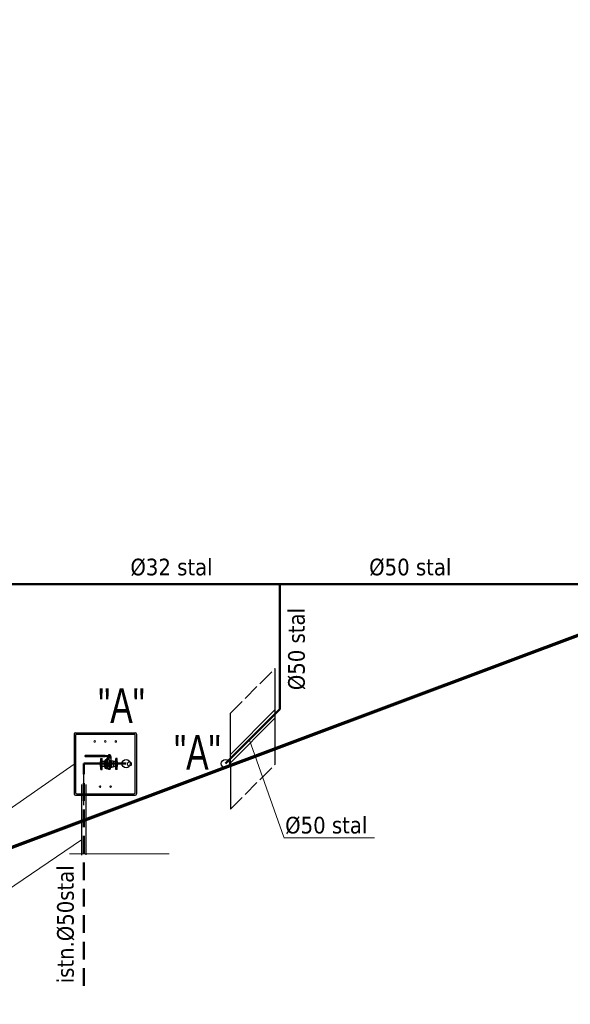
# Model space of a CAD drawing. Extents: x 34439 to 126910, y -74890 to 17912.
# Tile 212 of 256: x 93856 to 94252, y -27092 to -26383. Entities that reach past the tile are written whole.
import ezdxf
from ezdxf.enums import TextEntityAlignment as Align

# ---------------------------------------------------------------- set-up
doc = ezdxf.new("R2010")
doc.units = 0
doc.header["$MEASUREMENT"] = 0
for name, pattern in [('ACAD_ISO02W100', [15, 12, -3]), ('ACAD_ISO03W100', [30, 12, -18]), ('DASHDOT', [8.5, 4, -2, 0.5, -2]), ('DASHED', [19.05, 12.7, -6.35])]:
    doc.linetypes.add(name, pattern=pattern)
for name, color, linetype, lineweight in [('_konstrukcja', 96, 'Continuous', 20), ('gaz', 1, 'Continuous', 30), ('inst-gaz-rury', 50, 'Continuous', 50), ('URZADZANIA', 3, 'Continuous', 15), ('urzadzenia', 6, 'Continuous', 15), ('WYMIARKI', 10, 'Continuous', 13)]:
    doc.layers.add(name, color=color, linetype=linetype, lineweight=lineweight)
for name, color, linetype in [('LC-002-002-----0', 2, 'DASHDOT'), ('LC-006-002-----0', 1, 'Continuous'), ('LC-007-002-----0', 1, 'Continuous'), ('LC-008-002-----0', 1, 'Continuous'), ('LC-009-002-----0', 1, 'Continuous'), ('LC-010-002-----0', 1, 'Continuous'), ('LC-012-002-----0', 1, 'Continuous'), ('LC-013-072-----0', 1, 'Continuous'), ('LC-015-002-----0', 1, 'Continuous'), ('LC-016-004-----0', 1, 'Continuous'), ('LC-017-002-----0', 1, 'Continuous'), ('LC-018-002-----0', 1, 'Continuous'), ('symbole', 7, 'Continuous'), ('wymiary', 2, 'Continuous')]:
    doc.layers.add(name, color=color, linetype=linetype)
doc.styles.add('LC-TXT-001-0', font='MONOTXT')
doc.styles.get("Standard").update_dxf_attribs({"font": 'ARIALN.TTF'})
doc.styles.add('WYMIAR', font='simplex.shx', dxfattribs={"width": 0.85, "height": 30})

# ---------------------------------------------------------------- blocks, each defined once
blk = doc.blocks.new('kdk dn40 pn50')
at = {"layer": 'LC-002-002-----0', "color": 1}
for p, q in [((53, 54), (56, 54)), ((53, 42), (56, 42)), ((53, 21), (56, 21)), ((53, 9), (56, 9)), ((56, 42), (56, 54)), ((56, 9), (56, 21)), ((-15, -78), (-15, -71)), ((-13, -79), (4, -79)), ((-10, -71), (-10, -78)), ((1, -71), (1, -78)), ((6, -78), (6, -71)), ((53, -20), (56, -20)), ((53, -32), (56, -32)), ((53, -48), (56, -48)), ((53, -60), (56, -60)), ((56, -32), (56, -20)), ((56, -60), (56, -48))]:
    blk.add_line(p, q, dxfattribs=at)
at = {"layer": 'LC-002-002-----0'}
for p, q in [((53, 53), (56, 53)), ((53, 43), (56, 43)), ((53, 20), (56, 20)), ((53, 10), (56, 10)), ((53, -21), (56, -21)), ((53, -31), (56, -31)), ((53, -48), (56, -48)), ((53, -59), (56, -59))]:
    blk.add_line(p, q, dxfattribs=at)
at = {"layer": 'LC-002-002-----0', "color": 3}
for p, q in [((-31, -16), (-31, -12)), ((-31, -16), (-31, -12)), ((-31, -16), (-31, -12)), ((-31, -16), (-31, -12)), ((-31, -16), (-31, -12)), ((-31, -16), (-31, -12)), ((-31, -16), (-31, -12)), ((-31, -16), (-31, -12)), ((-31, -16), (-31, -12)), ((16, -20), (-31, -20)), ((-31, -26), (-31, -20)), ((-26, -26), (-31, -26)), ((-31, -30), (-31, -34)), ((-31, -30), (-31, -34)), ((-31, -30), (-31, -34)), ((-31, -30), (-31, -34)), ((-31, -30), (-31, -34)), ((-31, -30), (-31, -34)), ((-31, -30), (-31, -33)), ((-31, -30), (-31, -33)), ((-31, -30), (-31, -33)), ((-31, -30), (-31, -33)), ((-30, -15), (-30, -12)), ((-30, -15), (-30, -12)), ((-30, -15), (-30, -12)), ((-30, -15), (-30, -12)), ((-30, -15), (-30, -12)), ((-30, -15), (-30, -12)), ((-30, -15), (-30, -12)), ((-30, -15), (-30, -12)), ((-30, -15), (-30, -12)), ((-30, -15), (-30, -12)), ((-30, -16), (-30, -12)), ((-30, -16), (-30, -12)), ((-30, -30), (-30, -34)), ((-30, -30), (-30, -34)), ((-30, -30), (-30, -34)), ((-30, -30), (-30, -34)), ((-30, -30), (-30, -34)), ((-30, -30), (-30, -34)), ((-30, -30), (-30, -34)), ((-30, -31), (-30, -34)), ((-30, -31), (-30, -34)), ((-30, -31), (-30, -34)), ((-30, -31), (-30, -34)), ((-30, -31), (-30, -34)), ((-29, -15), (-29, -11)), ((-29, -15), (-29, -11)), ((-29, -15), (-29, -11)), ((-29, -15), (-29, -11)), ((-29, -15), (-29, -11)), ((-29, -15), (-29, -11)), ((-29, -15), (-29, -11)), ((-29, -15), (-29, -11)), ((-29, -15), (-29, -11)), ((-29, -15), (-29, -11)), ((-29, -15), (-29, -11)), ((-29, -15), (-29, -12)), ((-29, -15), (-29, -12)), ((-25, -24), (-29, -24)), ((-29, -31), (-29, -35)), ((-29, -31), (-29, -35)), ((-29, -31), (-29, -35)), ((-29, -31), (-29, -35)), ((-29, -31), (-29, -35)), ((-29, -31), (-29, -35)), ((-29, -31), (-29, -34)), ((-29, -31), (-29, -34)), ((-29, -31), (-29, -34)), ((-29, -31), (-29, -34)), ((-29, -31), (-29, -34)), ((-29, -31), (-29, -34)), ((-29, -31), (-29, -34)), ((-28, -14), (-28, -11)), ((-28, -14), (-28, -11)), ((-28, -14), (-28, -11)), ((-28, -14), (-28, -11)), ((-28, -14), (-28, -11)), ((-28, -14), (-28, -11)), ((-28, -14), (-28, -11)), ((-28, -14), (-28, -11)), ((-28, -14), (-28, -11)), ((-28, -15), (-28, -11)), ((-28, -15), (-28, -11)), ((-28, -15), (-28, -11)), ((-28, -31), (-28, -35)), ((-28, -31), (-28, -35)), ((-28, -31), (-28, -35)), ((-28, -31), (-28, -35)), ((-28, -31), (-28, -35)), ((-28, -31), (-28, -35)), ((-28, -31), (-28, -35)), ((-28, -31), (-28, -35)), ((-28, -32), (-28, -35)), ((-28, -32), (-28, -35)), ((-28, -32), (-28, -35)), ((-28, -32), (-28, -35)), ((-27, -14), (-27, -10)), ((-27, -14), (-27, -10)), ((-27, -14), (-27, -10)), ((-27, -14), (-27, -10)), ((-27, -14), (-27, -10)), ((-27, -14), (-27, -10)), ((-27, -14), (-27, -10)), ((-27, -14), (-27, -10)), ((-27, -14), (-27, -10)), ((-27, -14), (-27, -11)), ((-27, -14), (-27, -11)), ((-27, -14), (-27, -11)), ((-27, -14), (-27, -11)), ((-27, -32), (-27, -35)), ((-27, -32), (-27, -35)), ((-27, -32), (-27, -35)), ((-27, -32), (-27, -35)), ((-27, -32), (-27, -35)), ((-27, -32), (-27, -35)), ((-27, -32), (-27, -36)), ((-27, -32), (-27, -36)), ((-27, -32), (-27, -36)), ((-27, -32), (-27, -36)), ((-27, -32), (-27, -35)), ((-27, -32), (-27, -35)), ((-27, -32), (-27, -35)), ((-26, -13), (-26, -10)), ((-26, -13), (-26, -10)), ((-26, -13), (-26, -10)), ((-26, -13), (-26, -10)), ((-26, -13), (-26, -10)), ((-26, -13), (-26, -10)), ((-26, -14), (-26, -10)), ((-26, -14), (-26, -10)), ((-26, -14), (-26, -10)), ((-26, -14), (-26, -10)), ((-26, -14), (-26, -10)), ((-26, -14), (-26, -10)), ((-26, -14), (-26, -10)), ((-26, -32), (-26, -36)), ((-26, -32), (-26, -36)), ((-26, -32), (-26, -36)), ((-26, -32), (-26, -36)), ((-26, -32), (-26, -36)), ((-26, -32), (-26, -36)), ((-26, -32), (-26, -36)), ((-26, -32), (-26, -36)), ((-26, -32), (-26, -36)), ((-26, -32), (-26, -36)), ((-26, -32), (-26, -36)), ((-26, -32), (-26, -36)), ((-26, -32), (-26, -36)), ((-25, -13), (-25, -9)), ((-25, -13), (-25, -9)), ((-25, -13), (-25, -9)), ((-25, -13), (-25, -10)), ((-25, -13), (-25, -10)), ((-25, -13), (-25, -10)), ((-25, -13), (-25, -10)), ((-25, -13), (-25, -10)), ((-25, -13), (-25, -10)), ((-25, -13), (-25, -10)), ((-25, -13), (-25, -10)), ((-25, -13), (-25, -10)), ((-25, -24), (-25, -26)), ((-25, -33), (-25, -36)), ((-25, -33), (-25, -36)), ((-25, -33), (-25, -36)), ((-25, -33), (-25, -36)), ((-25, -33), (-25, -36)), ((-25, -33), (-25, -36)), ((-25, -33), (-25, -36)), ((-25, -33), (-25, -36)), ((-25, -33), (-25, -36)), ((-25, -33), (-25, -36)), ((-25, -33), (-25, -36)), ((-25, -33), (-25, -36)), ((-24, -13), (-24, -9)), ((-24, -13), (-24, -9)), ((-24, -13), (-24, -9)), ((-24, -13), (-24, -9)), ((-24, -13), (-24, -9)), ((-24, -13), (-24, -9)), ((-24, -13), (-24, -9)), ((-24, -13), (-24, -9)), ((-24, -13), (-24, -9)), ((-24, -13), (-24, -9)), ((-24, -13), (-24, -9)), ((-24, -13), (-24, -9)), ((-24, -13), (-24, -9)), ((-24, -22), (-24, -26)), ((-19, -22), (-24, -22)), ((-19, -24), (-24, -24)), ((-24, -33), (-24, -37)), ((-24, -33), (-24, -37)), ((-24, -33), (-24, -37)), ((-24, -33), (-24, -37)), ((-24, -33), (-24, -37)), ((-24, -33), (-24, -37)), ((-24, -33), (-24, -37)), ((-24, -33), (-24, -37)), ((-24, -33), (-24, -37)), ((-24, -33), (-24, -36)), ((-24, -33), (-24, -36)), ((-24, -33), (-24, -36)), ((-24, -33), (-24, -36)), ((-23, -12), (-23, -9)), ((-23, -12), (-23, -9)), ((-23, -12), (-23, -9)), ((-23, -12), (-23, -9)), ((-23, -12), (-23, -9)), ((-23, -12), (-23, -9)), ((-23, -12), (-23, -9)), ((-23, -12), (-23, -9)), ((-23, -12), (-23, -9)), ((-23, -13), (-23, -9)), ((-23, -13), (-23, -9)), ((-23, -13), (-23, -9)), ((-23, -33), (-23, -37)), ((-23, -33), (-23, -37)), ((-23, -33), (-23, -37)), ((-23, -33), (-23, -37)), ((-23, -33), (-23, -37)), ((-23, -33), (-23, -37)), ((-23, -33), (-23, -37)), ((-23, -33), (-23, -37)), ((-23, -33), (-23, -37)), ((-23, -33), (-23, -37)), ((-23, -33), (-23, -37)), ((-23, -34), (-23, -37)), ((-22, -12), (-22, -8)), ((-22, -12), (-22, -8)), ((-22, -12), (-22, -8)), ((-22, -12), (-22, -8)), ((-22, -12), (-22, -9)), ((-22, -12), (-22, -9)), ((-22, -12), (-22, -9)), ((-22, -12), (-22, -9)), ((-22, -12), (-22, -9)), ((-22, -12), (-22, -9)), ((-22, -12), (-22, -9)), ((-22, -12), (-22, -9)), ((-22, -12), (-22, -9)), ((-22, -34), (-22, -37)), ((-22, -34), (-22, -37)), ((-22, -34), (-22, -37)), ((-22, -34), (-22, -37)), ((-22, -34), (-22, -37)), ((-22, -34), (-22, -37)), ((-22, -34), (-22, -37)), ((-22, -34), (-22, -37)), ((-22, -34), (-22, -37)), ((-22, -34), (-22, -37)), ((-22, -34), (-22, -37)), ((-22, -34), (-22, -37)), ((-22, -34), (-22, -37)), ((-21, -12), (-21, -8)), ((-21, -12), (-21, -8)), ((-21, -12), (-21, -8)), ((-21, -12), (-21, -8)), ((-21, -12), (-21, -8)), ((-21, -12), (-21, -8)), ((-21, -12), (-21, -8)), ((-21, -12), (-21, -8)), ((-21, -12), (-21, -8)), ((-21, -12), (-21, -8)), ((-21, -12), (-21, -8)), ((-21, -12), (-21, -8)), ((-21, -34), (-21, -38)), ((-21, -34), (-21, -38)), ((-21, -34), (-21, -38)), ((-21, -34), (-21, -38)), ((-21, -34), (-21, -38)), ((-21, -34), (-21, -38)), ((-21, -34), (-21, -38)), ((-21, -34), (-21, -37)), ((-21, -34), (-21, -37)), ((-21, -34), (-21, -37)), ((-21, -34), (-21, -37)), ((-21, -34), (-21, -37)), ((-20, -11), (-20, -8)), ((-20, -11), (-20, -8)), ((-20, -11), (-20, -8)), ((-20, -11), (-20, -8)), ((-20, -12), (-20, -8)), ((-20, -12), (-20, -8)), ((-20, -12), (-20, -8)), ((-20, -12), (-20, -8)), ((-20, -12), (-20, -8)), ((-20, -12), (-20, -8)), ((-20, -12), (-20, -8)), ((-20, -12), (-20, -8)), ((-21, -12), (-21, -8)), ((-20, -34), (-20, -38)), ((-20, -34), (-20, -38)), ((-20, -34), (-20, -38)), ((-20, -34), (-20, -38)), ((-20, -34), (-20, -38)), ((-20, -34), (-20, -38)), ((-20, -34), (-20, -38)), ((-20, -34), (-20, -38)), ((-20, -34), (-20, -38)), ((-20, -34), (-20, -38)), ((-20, -34), (-20, -38)), ((-20, -34), (-20, -38)), ((-21, -34), (-21, -38)), ((-19, -11), (-19, -8)), ((-19, -11), (-19, -8)), ((-19, -11), (-19, -8)), ((-19, -11), (-19, -8)), ((-19, -11), (-19, -8)), ((-19, -11), (-19, -8)), ((-19, -11), (-19, -8)), ((-19, -11), (-19, -8)), ((-19, -11), (-19, -8)), ((-19, -11), (-19, -8)), ((-19, -11), (-19, -8)), ((-19, -11), (-19, -8)), ((-19, -11), (-19, -8)), ((-19, -22), (-19, -26)), ((-19, -34), (-19, -38)), ((-19, -34), (-19, -38)), ((-19, -34), (-19, -38)), ((-19, -34), (-19, -38)), ((-19, -34), (-19, -38)), ((-19, -34), (-19, -38)), ((-19, -35), (-19, -38)), ((-19, -35), (-19, -38)), ((-19, -35), (-19, -38)), ((-19, -35), (-19, -38)), ((-19, -35), (-19, -38)), ((-19, -35), (-19, -38)), ((-19, -35), (-19, -38)), ((-18, -11), (-18, -7)), ((-18, -11), (-18, -7)), ((-18, -11), (-18, -7)), ((-18, -11), (-18, -7)), ((-18, -11), (-18, -7)), ((-18, -11), (-18, -8)), ((-18, -11), (-18, -8)), ((-18, -11), (-18, -8)), ((-18, -11), (-18, -8)), ((-18, -11), (-18, -8)), ((-18, -11), (-18, -8)), ((-18, -11), (-18, -8)), ((-18, -35), (-18, -38)), ((-18, -35), (-18, -38)), ((-18, -35), (-18, -38)), ((-18, -35), (-18, -38)), ((-18, -35), (-18, -38)), ((-18, -35), (-18, -38)), ((-18, -35), (-18, -38)), ((-18, -35), (-18, -38)), ((-18, -35), (-18, -38)), ((-18, -35), (-18, -38)), ((-18, -35), (-18, -38)), ((-18, -35), (-18, -38)), ((-17, -11), (-17, -7)), ((-17, -11), (-17, -7)), ((-17, -11), (-17, -7)), ((-17, -11), (-17, -7)), ((-17, -11), (-17, -7)), ((-17, -11), (-17, -7)), ((-17, -11), (-17, -7)), ((-17, -11), (-17, -7)), ((-17, -11), (-17, -7)), ((-17, -11), (-17, -7)), ((-17, -11), (-17, -7)), ((-17, -11), (-17, -7)), ((-17, -11), (-17, -7)), ((-17, -25), (-12, -22)), ((-12, -22), (-17, -22)), ((-17, -25), (-17, -25)), ((-12, -25), (-17, -25)), ((-17, -35), (-17, -39)), ((-17, -35), (-17, -39)), ((-17, -35), (-17, -39)), ((-17, -35), (-17, -39)), ((-17, -35), (-17, -39)), ((-17, -35), (-17, -39)), ((-17, -35), (-17, -38)), ((-17, -35), (-17, -38)), ((-17, -35), (-17, -38)), ((-17, -35), (-17, -38)), ((-17, -35), (-17, -38)), ((-17, -35), (-17, -38)), ((-17, -35), (-17, -38)), ((-16, -11), (-16, -7)), ((-16, -11), (-16, -7)), ((-16, -11), (-16, -7)), ((-16, -11), (-16, -7)), ((-16, -11), (-16, -7)), ((-16, -11), (-16, -7)), ((-16, -11), (-16, -7)), ((-16, -11), (-16, -7)), ((-16, -11), (-16, -7)), ((-16, -11), (-16, -7)), ((-16, -11), (-16, -7)), ((-16, -11), (-16, -7)), ((-16, -35), (-16, -39)), ((-16, -35), (-16, -39)), ((-16, -35), (-16, -39)), ((-16, -35), (-16, -39)), ((-16, -35), (-16, -39)), ((-16, -35), (-16, -39)), ((-16, -35), (-16, -39)), ((-16, -35), (-16, -39)), ((-16, -35), (-16, -39)), ((-16, -35), (-16, -39)), ((-16, -35), (-16, -39)), ((-16, -35), (-16, -39)), ((-15, -10), (-15, -7)), ((-15, -10), (-15, -7)), ((-15, -10), (-15, -7)), ((-15, -10), (-15, -7)), ((-15, -11), (-15, -7)), ((-15, -11), (-15, -7)), ((-15, -11), (-15, -7)), ((-15, -11), (-15, -7)), ((-15, -11), (-15, -7)), ((-15, -11), (-15, -7)), ((-15, -11), (-15, -7)), ((-15, -11), (-15, -7)), ((-15, -11), (-15, -7)), ((-15, -35), (-15, -39)), ((-15, -35), (-15, -39)), ((-15, -35), (-15, -39)), ((-15, -35), (-15, -39)), ((-15, -35), (-15, -39)), ((-15, -35), (-15, -39)), ((-15, -35), (-15, -39)), ((-15, -35), (-15, -39)), ((-15, -35), (-15, -39)), ((-15, -35), (-15, -39)), ((-15, -35), (-15, -39)), ((-15, -35), (-15, -39)), ((-15, -35), (-15, -39)), ((-14, -10), (-14, -7)), ((-14, -10), (-14, -7)), ((-14, -10), (-14, -7)), ((-14, -10), (-14, -7)), ((-14, -10), (-14, -7)), ((-14, -10), (-14, -7)), ((-14, -10), (-14, -7)), ((-14, -10), (-14, -7)), ((-14, -10), (-14, -7)), ((-14, -10), (-14, -7)), ((-14, -10), (-14, -7)), ((-14, -10), (-14, -7)), ((-14, -10), (-14, -7)), ((-14, -36), (-14, -39)), ((-14, -35), (-14, -39)), ((-14, -35), (-14, -39)), ((-14, -35), (-14, -39)), ((-14, -35), (-14, -39)), ((-14, -35), (-14, -39)), ((-14, -35), (-14, -39)), ((-14, -35), (-14, -39)), ((-14, -35), (-14, -39)), ((-14, -35), (-14, -39)), ((-14, -35), (-14, -39)), ((-14, -35), (-14, -39)), ((-14, -36), (-14, -39)), ((-13, -10), (-13, -7)), ((-13, -10), (-13, -7)), ((-13, -10), (-13, -7)), ((-13, -10), (-13, -7)), ((-13, -10), (-13, -7)), ((-13, -10), (-13, -7)), ((-13, -10), (-13, -7)), ((-13, -10), (-13, -7)), ((-13, -10), (-13, -7)), ((-13, -10), (-13, -7)), ((-13, -10), (-13, -7)), ((-13, -10), (-13, -7)), ((-13, -36), (-13, -39)), ((-13, -36), (-13, -39)), ((-13, -36), (-13, -39)), ((-13, -36), (-13, -39)), ((-13, -36), (-13, -39)), ((-13, -36), (-13, -39)), ((-13, -36), (-13, -39)), ((-13, -36), (-13, -39)), ((-13, -36), (-13, -39)), ((-13, -36), (-13, -39)), ((-13, -36), (-13, -39)), ((-13, -36), (-13, -39)), ((-12, -10), (-12, -7)), ((-12, -10), (-12, -7)), ((-12, -10), (-12, -7)), ((-12, -10), (-12, -7)), ((-12, -10), (-12, -7)), ((-12, -10), (-12, -7)), ((-12, -10), (-12, -7)), ((-12, -10), (-12, -7)), ((-12, -10), (-12, -7)), ((-12, -10), (-12, -7)), ((-12, -10), (-12, -7)), ((-12, -10), (-12, -7)), ((-12, -10), (-12, -7)), ((-12, -22), (-12, -22)), ((-12, -36), (-12, -39)), ((-12, -36), (-12, -39)), ((-12, -36), (-12, -39)), ((-12, -36), (-12, -39)), ((-12, -36), (-12, -39)), ((-12, -36), (-12, -39)), ((-12, -36), (-12, -39)), ((-12, -36), (-12, -39)), ((-12, -36), (-12, -39)), ((-12, -36), (-12, -39)), ((-12, -36), (-12, -39)), ((-12, -36), (-12, -39)), ((-12, -36), (-12, -39)), ((-11, -10), (-11, -6)), ((-11, -10), (-11, -6)), ((-11, -10), (-11, -6)), ((-11, -10), (-11, -6)), ((-11, -10), (-11, -7)), ((-11, -10), (-11, -7)), ((-11, -10), (-11, -7)), ((-11, -10), (-11, -7)), ((-11, -10), (-11, -7)), ((-11, -10), (-11, -7)), ((-11, -10), (-11, -7)), ((-11, -10), (-11, -7)), ((-11, -22), (-11, -25)), ((-11, -36), (-11, -39)), ((-11, -36), (-11, -39)), ((-11, -36), (-11, -39)), ((-11, -36), (-11, -39)), ((-11, -36), (-11, -39)), ((-11, -36), (-11, -39)), ((-11, -36), (-11, -39)), ((-11, -36), (-11, -39)), ((-11, -36), (-11, -39)), ((-11, -36), (-11, -39)), ((-11, -36), (-11, -39)), ((-11, -36), (-11, -39)), ((-10, -10), (-10, -6)), ((-10, -10), (-10, -6)), ((-10, -10), (-10, -6)), ((-10, -10), (-10, -6)), ((-10, -10), (-10, -6)), ((-10, -10), (-10, -6)), ((-10, -10), (-10, -6)), ((-10, -10), (-10, -6)), ((-10, -10), (-10, -6)), ((-10, -10), (-10, -6)), ((-10, -10), (-10, -6)), ((-10, -10), (-10, -6)), ((-11, -10), (-11, -6)), ((-5, -22), (-11, -22)), ((-5, -25), (-11, -25)), ((-10, -36), (-10, -39)), ((-10, -36), (-10, -39)), ((-10, -36), (-10, -39)), ((-10, -36), (-10, -39)), ((-10, -36), (-10, -39)), ((-10, -36), (-10, -39)), ((-10, -36), (-10, -39)), ((-10, -36), (-10, -39)), ((-10, -36), (-10, -39)), ((-10, -36), (-10, -39)), ((-10, -36), (-10, -39)), ((-10, -36), (-10, -39)), ((-11, -36), (-11, -39)), ((-9, -10), (-9, -6)), ((-9, -10), (-9, -6)), ((-9, -10), (-9, -6)), ((-9, -10), (-9, -6)), ((-9, -10), (-9, -6)), ((-9, -10), (-9, -6)), ((-9, -10), (-9, -6)), ((-9, -10), (-9, -6)), ((-9, -10), (-9, -6)), ((-9, -10), (-9, -6)), ((-9, -10), (-9, -6)), ((-9, -10), (-9, -6)), ((-9, -10), (-9, -6)), ((-9, -36), (-9, -39)), ((-9, -36), (-9, -39)), ((-9, -36), (-9, -39)), ((-9, -36), (-9, -39)), ((-9, -36), (-9, -39)), ((-9, -36), (-9, -39)), ((-9, -36), (-9, -39)), ((-9, -36), (-9, -39)), ((-9, -36), (-9, -39)), ((-9, -36), (-9, -39)), ((-9, -36), (-9, -39)), ((-9, -36), (-9, -39)), ((-9, -36), (-9, -39)), ((-8, -10), (-8, -6)), ((-8, -10), (-8, -6)), ((-8, -10), (-8, -6)), ((-8, -10), (-8, -6)), ((-8, -10), (-8, -6)), ((-8, -10), (-8, -6)), ((-8, -10), (-8, -6)), ((-8, -10), (-8, -6)), ((-8, -10), (-8, -6)), ((-8, -10), (-8, -6)), ((-8, -10), (-8, -6)), ((-8, -10), (-8, -6)), ((-8, -36), (-8, -39)), ((-8, -36), (-8, -39)), ((-8, -36), (-8, -39)), ((-8, -36), (-8, -39)), ((-8, -36), (-8, -39)), ((-8, -36), (-8, -39)), ((-8, -36), (-8, -39)), ((-8, -36), (-8, -39)), ((-8, -36), (-8, -39)), ((-8, -36), (-8, -39)), ((-8, -36), (-8, -39)), ((-8, -36), (-8, -39)), ((-7, -10), (-7, -6)), ((-7, -10), (-7, -6)), ((-7, -10), (-7, -6)), ((-7, -10), (-7, -6)), ((-7, -10), (-7, -6)), ((-7, -10), (-7, -6)), ((-7, -10), (-7, -6)), ((-7, -10), (-7, -6)), ((-7, -10), (-7, -6)), ((-7, -10), (-7, -6)), ((-7, -10), (-7, -6)), ((-7, -10), (-7, -6)), ((-7, -10), (-7, -6)), ((-7, -36), (-7, -39)), ((-7, -36), (-7, -39)), ((-7, -36), (-7, -39)), ((-7, -36), (-7, -39)), ((-7, -36), (-7, -39)), ((-7, -36), (-7, -39)), ((-7, -36), (-7, -39)), ((-7, -36), (-7, -39)), ((-7, -36), (-7, -39)), ((-7, -36), (-7, -39)), ((-7, -36), (-7, -39)), ((-7, -36), (-7, -39)), ((-7, -36), (-7, -39)), ((-6, -10), (-6, -6)), ((-6, -10), (-6, -6)), ((-6, -10), (-6, -6)), ((-6, -10), (-6, -6)), ((-6, -10), (-6, -6)), ((-6, -10), (-6, -6)), ((-6, -10), (-6, -6)), ((-6, -10), (-6, -6)), ((-6, -10), (-6, -6)), ((-6, -10), (-6, -6)), ((-6, -10), (-6, -6)), ((-6, -10), (-6, -6)), ((-6, -36), (-6, -39)), ((-6, -36), (-6, -39)), ((-6, -36), (-6, -39)), ((-6, -36), (-6, -39)), ((-6, -36), (-6, -39)), ((-6, -36), (-6, -39)), ((-6, -36), (-6, -39)), ((-6, -36), (-6, -39)), ((-6, -36), (-6, -39)), ((-6, -36), (-6, -39)), ((-6, -36), (-6, -39)), ((-6, -36), (-6, -39)), ((-5, -10), (-5, -6)), ((-5, -10), (-5, -6)), ((-5, -10), (-5, -6)), ((-5, -10), (-5, -6)), ((-5, -10), (-5, -6)), ((-5, -10), (-5, -6)), ((-5, -10), (-5, -6)), ((-5, -10), (-5, -6)), ((-5, -10), (-5, -6)), ((-5, -10), (-5, -6)), ((-5, -10), (-5, -6)), ((-5, -10), (-5, -6)), ((-5, -10), (-5, -6)), ((-5, -22), (-5, -25)), ((-5, -36), (-5, -39)), ((-5, -36), (-5, -39)), ((-5, -36), (-5, -39)), ((-5, -36), (-5, -39)), ((-5, -36), (-5, -39)), ((-5, -36), (-5, -39)), ((-5, -36), (-5, -39)), ((-5, -36), (-5, -39)), ((-5, -36), (-5, -39)), ((-5, -36), (-5, -39)), ((-5, -36), (-5, -39)), ((-5, -36), (-5, -39)), ((-5, -36), (-5, -39)), ((-4, -10), (-4, -6)), ((-4, -10), (-4, -6)), ((-4, -10), (-4, -6)), ((-4, -10), (-4, -6)), ((-4, -10), (-4, -6)), ((-4, -10), (-4, -6)), ((-4, -10), (-4, -6)), ((-4, -10), (-4, -7)), ((-4, -10), (-4, -7)), ((-4, -10), (-4, -7)), ((-4, -10), (-4, -7)), ((-4, -10), (-4, -7)), ((-4, -10), (-4, -7)), ((-4, -36), (-4, -39)), ((-4, -36), (-4, -39)), ((-4, -36), (-4, -39)), ((-4, -36), (-4, -39)), ((-4, -36), (-4, -39)), ((-4, -36), (-4, -39)), ((-4, -36), (-4, -39)), ((-4, -36), (-4, -39)), ((-4, -36), (-4, -39)), ((-4, -36), (-4, -39)), ((-4, -36), (-4, -39)), ((-4, -36), (-4, -39)), ((-4, -36), (-4, -39)), ((-3, -10), (-3, -7)), ((-3, -10), (-3, -7)), ((-3, -10), (-3, -7)), ((-3, -10), (-3, -7)), ((-3, -10), (-3, -7)), ((-3, -10), (-3, -7)), ((-3, -10), (-3, -7)), ((-3, -10), (-3, -7)), ((-3, -10), (-3, -7)), ((-3, -10), (-3, -7)), ((-3, -10), (-3, -7)), ((-3, -10), (-3, -7)), ((-3, -22), (-3, -22)), ((-3, -22), (0, -25)), ((-3, -22), (-3, -26)), ((-3, -36), (-3, -39)), ((-3, -36), (-3, -39)), ((-3, -36), (-3, -39)), ((-3, -36), (-3, -39)), ((-3, -36), (-3, -39)), ((-3, -36), (-3, -39)), ((-3, -36), (-3, -39)), ((-3, -36), (-3, -39)), ((-3, -36), (-3, -39)), ((-3, -36), (-3, -39)), ((-3, -36), (-3, -39)), ((-3, -36), (-3, -39)), ((-2, -10), (-2, -7)), ((-2, -10), (-2, -7)), ((-2, -10), (-2, -7)), ((-2, -10), (-2, -7)), ((-2, -10), (-2, -7)), ((-2, -10), (-2, -7)), ((-2, -10), (-2, -7)), ((-2, -10), (-2, -7)), ((-2, -10), (-2, -7)), ((-2, -10), (-2, -7)), ((-2, -10), (-2, -7)), ((-2, -10), (-2, -7)), ((-2, -10), (-2, -7)), ((-2, -36), (-2, -39)), ((-2, -36), (-2, -39)), ((-2, -36), (-2, -39)), ((-2, -36), (-2, -39)), ((-2, -36), (-2, -39)), ((-2, -36), (-2, -39)), ((-2, -36), (-2, -39)), ((-2, -36), (-2, -39)), ((-2, -36), (-2, -39)), ((-2, -36), (-2, -39)), ((-2, -36), (-2, -39)), ((-2, -36), (-2, -39)), ((-2, -36), (-2, -39)), ((-1, -10), (-1, -7)), ((-1, -10), (-1, -7)), ((-1, -10), (-1, -7)), ((-1, -10), (-1, -7)), ((-1, -10), (-1, -7)), ((-1, -10), (-1, -7)), ((-1, -10), (-1, -7)), ((-1, -10), (-1, -7)), ((-1, -10), (-1, -7)), ((-1, -10), (-1, -7)), ((-1, -10), (-1, -7)), ((-1, -10), (-1, -7)), ((-1, -36), (-1, -39)), ((-1, -35), (-1, -39)), ((-1, -35), (-1, -39)), ((-1, -35), (-1, -39)), ((-1, -35), (-1, -39)), ((-1, -35), (-1, -39)), ((-1, -35), (-1, -39)), ((-1, -35), (-1, -39)), ((-1, -35), (-1, -39)), ((-1, -36), (-1, -39)), ((-1, -36), (-1, -39)), ((-1, -36), (-1, -39)), ((0, -10), (0, -7)), ((0, -10), (0, -7)), ((0, -10), (0, -7)), ((0, -10), (0, -7)), ((0, -10), (0, -7)), ((0, -10), (0, -7)), ((0, -10), (0, -7)), ((0, -11), (0, -7)), ((0, -11), (0, -7)), ((0, -11), (0, -7)), ((0, -11), (0, -7)), ((0, -11), (0, -7)), ((0, -11), (0, -7)), ((2, -22), (0, -25)), ((0, -35), (0, -39)), ((0, -35), (0, -39)), ((0, -35), (0, -39)), ((0, -35), (0, -39)), ((0, -35), (0, -39)), ((0, -35), (0, -39)), ((0, -35), (0, -39)), ((0, -35), (0, -39)), ((0, -35), (0, -39)), ((0, -35), (0, -39)), ((0, -35), (0, -39)), ((0, -35), (0, -39)), ((0, -35), (0, -39)), ((1, -11), (1, -7)), ((1, -11), (1, -7)), ((1, -11), (1, -7)), ((1, -11), (1, -7)), ((1, -11), (1, -7)), ((1, -11), (1, -7)), ((1, -11), (1, -7)), ((1, -11), (1, -7)), ((1, -11), (1, -7)), ((1, -11), (1, -7)), ((1, -11), (1, -7)), ((1, -11), (1, -7)), ((1, -11), (1, -7)), ((1, -35), (1, -39)), ((1, -35), (1, -39)), ((1, -35), (1, -39)), ((1, -35), (1, -39)), ((1, -35), (1, -39)), ((1, -35), (1, -39)), ((1, -35), (1, -39)), ((1, -35), (1, -39)), ((1, -35), (1, -39)), ((1, -35), (1, -39)), ((1, -35), (1, -39)), ((1, -35), (1, -39)), ((1, -35), (1, -39)), ((2, -11), (2, -7)), ((2, -11), (2, -7)), ((2, -11), (2, -7)), ((2, -11), (2, -7)), ((2, -11), (2, -7)), ((2, -11), (2, -7)), ((2, -11), (2, -7)), ((2, -11), (2, -7)), ((2, -11), (2, -7)), ((2, -11), (2, -7)), ((2, -11), (2, -7)), ((2, -11), (2, -7)), ((3, -22), (2, -22)), ((2, -35), (2, -39)), ((2, -35), (2, -39)), ((2, -35), (2, -39)), ((2, -35), (2, -39)), ((2, -35), (2, -39)), ((2, -35), (2, -39)), ((2, -35), (2, -39)), ((2, -35), (2, -39)), ((2, -35), (2, -38)), ((2, -35), (2, -38)), ((2, -35), (2, -38)), ((2, -35), (2, -38)), ((3, -11), (3, -7)), ((3, -11), (3, -7)), ((3, -11), (3, -7)), ((3, -11), (3, -7)), ((3, -11), (3, -7)), ((3, -11), (3, -7)), ((3, -11), (3, -7)), ((3, -11), (3, -7)), ((3, -11), (3, -8)), ((3, -11), (3, -8)), ((3, -11), (3, -8)), ((3, -11), (3, -8)), ((3, -11), (3, -8)), ((3, -22), (3, -26)), ((3, -35), (3, -38)), ((3, -35), (3, -38)), ((3, -35), (3, -38)), ((3, -35), (3, -38)), ((3, -35), (3, -38)), ((3, -35), (3, -38)), ((3, -35), (3, -38)), ((3, -35), (3, -38)), ((3, -35), (3, -38)), ((3, -35), (3, -38)), ((3, -35), (3, -38)), ((3, -35), (3, -38)), ((3, -35), (3, -38)), ((4, -11), (4, -8)), ((4, -11), (4, -8)), ((4, -11), (4, -8)), ((4, -11), (4, -8)), ((4, -11), (4, -8)), ((4, -11), (4, -8)), ((4, -11), (4, -8)), ((4, -11), (4, -8)), ((4, -11), (4, -8)), ((4, -11), (4, -8)), ((4, -11), (4, -8)), ((4, -11), (4, -8)), ((9, -22), (4, -22)), ((4, -22), (4, -25)), ((9, -24), (4, -24)), ((9, -25), (4, -25)), ((4, -34), (4, -38)), ((4, -34), (4, -38)), ((4, -34), (4, -38)), ((4, -35), (4, -38)), ((4, -35), (4, -38)), ((4, -35), (4, -38)), ((4, -35), (4, -38)), ((4, -35), (4, -38)), ((4, -35), (4, -38)), ((4, -35), (4, -38)), ((4, -35), (4, -38)), ((4, -35), (4, -38)), ((5, -11), (5, -8)), ((5, -11), (5, -8)), ((5, -11), (5, -8)), ((5, -11), (5, -8)), ((5, -11), (5, -8)), ((5, -11), (5, -8)), ((5, -11), (5, -8)), ((5, -12), (5, -8)), ((5, -12), (5, -8)), ((5, -12), (5, -8)), ((5, -12), (5, -8)), ((5, -12), (5, -8)), ((5, -12), (5, -8)), ((5, -34), (5, -38)), ((5, -34), (5, -38)), ((5, -34), (5, -38)), ((5, -34), (5, -38)), ((5, -34), (5, -38)), ((5, -34), (5, -38)), ((5, -34), (5, -38)), ((5, -34), (5, -38)), ((5, -34), (5, -38)), ((5, -34), (5, -38)), ((5, -34), (5, -38)), ((5, -34), (5, -38)), ((5, -34), (5, -38)), ((6, -12), (6, -8)), ((6, -12), (6, -8)), ((6, -12), (6, -8)), ((6, -12), (6, -8)), ((6, -12), (6, -8)), ((6, -12), (6, -8)), ((6, -12), (6, -8)), ((6, -12), (6, -8)), ((6, -12), (6, -8)), ((6, -12), (6, -8)), ((6, -12), (6, -8)), ((6, -12), (6, -8)), ((6, -34), (6, -38)), ((6, -34), (6, -38)), ((6, -34), (6, -38)), ((6, -34), (6, -38)), ((6, -34), (6, -38)), ((6, -34), (6, -38)), ((6, -34), (6, -38)), ((6, -34), (6, -38)), ((6, -34), (6, -38)), ((6, -34), (6, -38)), ((6, -34), (6, -37)), ((6, -34), (6, -37)), ((7, -12), (7, -8)), ((7, -12), (7, -8)), ((7, -12), (7, -8)), ((7, -12), (7, -8)), ((7, -12), (7, -8)), ((7, -12), (7, -8)), ((7, -12), (7, -8)), ((7, -12), (7, -9)), ((7, -12), (7, -9)), ((7, -12), (7, -9)), ((7, -12), (7, -9)), ((7, -12), (7, -9)), ((7, -12), (7, -9)), ((7, -34), (7, -37)), ((7, -34), (7, -37)), ((7, -34), (7, -37)), ((7, -34), (7, -37)), ((7, -34), (7, -37)), ((7, -34), (7, -37)), ((7, -34), (7, -37)), ((7, -34), (7, -37)), ((7, -34), (7, -37)), ((7, -34), (7, -37)), ((7, -34), (7, -37)), ((7, -34), (7, -37)), ((7, -34), (7, -37)), ((8, -12), (8, -9)), ((8, -12), (8, -9)), ((8, -12), (8, -9)), ((8, -12), (8, -9)), ((8, -12), (8, -9)), ((8, -12), (8, -9)), ((8, -12), (8, -9)), ((8, -12), (8, -9)), ((8, -12), (8, -9)), ((8, -12), (8, -9)), ((8, -12), (8, -9)), ((8, -12), (8, -9)), ((8, -13), (8, -9)), ((8, -33), (8, -37)), ((8, -33), (8, -37)), ((8, -33), (8, -37)), ((8, -33), (8, -37)), ((8, -33), (8, -37)), ((8, -33), (8, -37)), ((8, -33), (8, -37)), ((8, -33), (8, -37)), ((8, -33), (8, -37)), ((8, -34), (8, -37)), ((8, -34), (8, -37)), ((8, -34), (8, -37)), ((8, -34), (8, -37)), ((9, -13), (9, -9)), ((9, -13), (9, -9)), ((9, -13), (9, -9)), ((9, -13), (9, -9)), ((9, -13), (9, -9)), ((9, -13), (9, -9)), ((9, -13), (9, -9)), ((9, -13), (9, -9)), ((9, -13), (9, -9)), ((9, -13), (9, -9)), ((9, -13), (9, -9)), ((9, -13), (9, -9)), ((9, -33), (9, -37)), ((9, -33), (9, -37)), ((9, -33), (9, -37)), ((9, -33), (9, -37)), ((9, -33), (9, -37)), ((9, -33), (9, -37)), ((9, -33), (9, -37)), ((9, -33), (9, -37)), ((9, -33), (9, -37)), ((9, -33), (9, -37)), ((9, -33), (9, -37)), ((9, -33), (9, -36)), ((10, -13), (10, -9)), ((10, -13), (10, -9)), ((10, -13), (10, -9)), ((10, -13), (10, -9)), ((10, -13), (10, -9)), ((10, -13), (10, -9)), ((10, -13), (10, -10)), ((10, -13), (10, -10)), ((10, -13), (10, -10)), ((10, -13), (10, -10)), ((10, -13), (10, -10)), ((10, -13), (10, -10)), ((10, -13), (10, -10)), ((10, -33), (10, -36)), ((10, -33), (10, -36)), ((10, -33), (10, -36)), ((10, -33), (10, -36)), ((10, -33), (10, -36)), ((10, -33), (10, -36)), ((10, -33), (10, -36)), ((10, -33), (10, -36)), ((10, -33), (10, -36)), ((10, -33), (10, -36)), ((10, -33), (10, -36)), ((10, -33), (10, -36)), ((10, -33), (10, -36)), ((11, -13), (11, -10)), ((11, -13), (11, -10)), ((11, -13), (11, -10)), ((11, -13), (11, -10)), ((11, -13), (11, -10)), ((11, -13), (11, -10)), ((11, -13), (11, -10)), ((11, -13), (11, -10)), ((11, -14), (11, -10)), ((11, -14), (11, -10)), ((11, -14), (11, -10)), ((11, -14), (11, -10)), ((11, -32), (11, -36)), ((11, -32), (11, -36)), ((11, -32), (11, -36)), ((11, -32), (11, -36)), ((11, -32), (11, -36)), ((11, -32), (11, -36)), ((11, -32), (11, -36)), ((11, -32), (11, -36)), ((11, -32), (11, -36)), ((11, -32), (11, -36)), ((11, -33), (11, -36)), ((11, -33), (11, -36)), ((11, -14), (11, -10)), ((12, -14), (12, -10)), ((12, -14), (12, -10)), ((12, -14), (12, -10)), ((12, -14), (12, -10)), ((12, -14), (12, -10)), ((12, -14), (12, -10)), ((12, -14), (12, -10)), ((12, -14), (12, -10)), ((12, -14), (12, -10)), ((12, -14), (12, -10)), ((12, -14), (12, -10)), ((12, -14), (12, -11)), ((11, -32), (11, -36)), ((12, -32), (12, -36)), ((12, -32), (12, -36)), ((12, -32), (12, -36)), ((12, -32), (12, -36)), ((12, -32), (12, -36)), ((12, -32), (12, -36)), ((12, -32), (12, -35)), ((12, -32), (12, -35)), ((12, -32), (12, -35)), ((12, -32), (12, -35)), ((12, -32), (12, -35)), ((12, -32), (12, -35)), ((13, -14), (13, -11)), ((13, -14), (13, -11)), ((13, -14), (13, -11)), ((13, -14), (13, -11)), ((13, -14), (13, -11)), ((13, -14), (13, -11)), ((13, -14), (13, -11)), ((13, -14), (13, -11)), ((13, -14), (13, -11)), ((13, -14), (13, -11)), ((13, -14), (13, -11)), ((13, -14), (13, -11)), ((13, -15), (13, -11)), ((13, -20), (13, -26)), ((13, -31), (13, -35)), ((13, -31), (13, -35)), ((13, -31), (13, -35)), ((13, -31), (13, -35)), ((13, -31), (13, -35)), ((13, -31), (13, -35)), ((13, -32), (13, -35)), ((13, -32), (13, -35)), ((13, -32), (13, -35)), ((13, -32), (13, -35)), ((13, -32), (13, -35)), ((13, -32), (13, -35)), ((13, -32), (13, -35)), ((14, -15), (14, -11)), ((14, -15), (14, -11)), ((14, -15), (14, -11)), ((14, -15), (14, -11)), ((14, -15), (14, -11)), ((14, -15), (14, -11)), ((14, -15), (14, -11)), ((14, -15), (14, -11)), ((14, -15), (14, -11)), ((14, -15), (14, -11)), ((14, -15), (14, -11)), ((14, -15), (14, -11)), ((14, -31), (14, -35)), ((14, -31), (14, -35)), ((14, -31), (14, -35)), ((14, -31), (14, -35)), ((14, -31), (14, -35)), ((14, -31), (14, -35)), ((14, -31), (14, -35)), ((14, -31), (14, -35)), ((14, -31), (14, -34)), ((14, -31), (14, -34)), ((14, -31), (14, -34)), ((14, -31), (14, -34)), ((15, -15), (15, -11)), ((15, -15), (15, -12)), ((15, -15), (15, -12)), ((15, -15), (15, -12)), ((15, -15), (15, -12)), ((15, -15), (15, -12)), ((15, -15), (15, -12)), ((15, -15), (15, -12)), ((15, -15), (15, -12)), ((15, -15), (15, -12)), ((15, -15), (15, -12)), ((15, -15), (15, -12)), ((15, -15), (15, -12)), ((15, -30), (15, -34)), ((15, -30), (15, -34)), ((15, -30), (15, -34)), ((15, -30), (15, -34)), ((15, -30), (15, -34)), ((15, -31), (15, -34)), ((15, -31), (15, -34)), ((15, -31), (15, -34)), ((15, -31), (15, -34)), ((15, -31), (15, -34)), ((15, -31), (15, -34)), ((15, -31), (15, -34)), ((15, -31), (15, -34)), ((16, -16), (16, -12)), ((16, -16), (16, -12)), ((16, -16), (16, -12)), ((16, -16), (16, -12)), ((16, -16), (16, -12)), ((16, -16), (16, -12)), ((16, -16), (16, -12)), ((16, -16), (16, -12)), ((16, -16), (16, -12)), ((16, -16), (16, -12)), ((16, -16), (16, -12)), ((16, -30), (16, -34)), ((16, -30), (16, -34)), ((16, -30), (16, -34)), ((16, -30), (16, -34)), ((16, -30), (16, -34)), ((16, -30), (16, -34)), ((16, -30), (16, -34)), ((16, -30), (16, -34)), ((16, -30), (16, -33)), ((16, -30), (16, -33)), ((16, -30), (16, -33))]:
    blk.add_line(p, q, dxfattribs=at)
at = {"layer": 'LC-002-002-----0', "color": 1}
for centre, radius, start, end in [((29, 48), 27.9, 347.6016, 12.3984), ((29, 15), 27.9, 347.6016, 12.3984), ((-13, -75), 4.26, 229.932, 310.068), ((-5, -63), 15.5, 249.3345, 290.6655), ((4, -75), 4.26, 229.932, 310.068), ((29, -26), 27.9, 347.6016, 12.3984), ((29, -54), 27.9, 347.6016, 12.3984)]:
    blk.add_arc(centre, radius, start, end, dxfattribs=at)
at = {"layer": 'LC-002-002-----0', "color": 3}
for centre, radius, start, end in [((-7, -56), 49.9, 108.6724, 118.5448), ((-7, -60), 49.9, 61.4552, 118.5448), ((-31, -20), 0.133, 90, 180), ((-31, -26), 0.133, 180, 270), ((-7, 14), 49.9, 241.4552, 298.5448), ((-7, 14), 49.9, 241.4552, 298.5448), ((-7, 10), 49.9, 241.4552, 251.3276), ((-7, 10), 49.9, 241.4552, 298.5448), ((-26, -26), 0.133, 270, 0), ((-24, -22), 0.133, 90, 180), ((-7, -56), 49.9, 61.4552, 108.5761), ((-19, -22), 0.133, 0, 90), ((-11, -22), 0.133, 90, 180), ((-11, -25), 0.133, 180, 270), ((-5, -22), 0.133, 0, 90), ((-5, -25), 0.133, 270, 0), ((-7, -56), 49.9, 61.4552, 71.3276), ((-7, 10), 49.9, 288.6724, 298.5448)]:
    blk.add_arc(centre, radius, start, end, dxfattribs=at)
at = {"layer": 'LC-006-002-----0'}
blk.add_arc((53, 37), 5, 60, 70.8585, dxfattribs=at)
at = {"layer": 'LC-007-002-----0'}
for p, q in [((-121, -36), (-121, 36)), ((-121, 36), (-118, 36)), ((-118, -78), (-118, 78)), ((-99, -78), (-99, 78)), ((-94, 36), (-74, 36)), ((-72, -34), (-72, 34)), ((-60, 42), (-40, 42)), ((-38, -41), (-38, 40)), ((-31, 84), (-31, 98)), ((-30, 49), (-30, 84)), ((-17, 130), (-14, 124)), ((-5, 130), (-7, 124)), ((-5, 130), (-2, 124)), ((-4, 23), (-4, 63)), ((-1, 66), (21, 66)), ((8, 130), (5, 124)), ((21, 23), (21, 98)), ((21, 71), (42, 71)), ((21, -71), (21, 0)), ((42, -71), (42, 71)), ((55, 125), (341, 125)), ((55, 104), (341, 104)), ((64, 37), (55, 42)), ((65, -33), (65, 33)), ((67, 36), (94, 36)), ((99, -78), (99, 78)), ((118, -78), (118, 78)), ((120, 36), (118, 36)), ((120, -36), (120, 36)), ((-121, -36), (-118, -36)), ((-94, -36), (-74, -36)), ((-60, -43), (-40, -43)), ((-36, -44), (-31, -49)), ((-28, -50), (-17, -50)), ((-24, -68), (-24, -53)), ((-21, -71), (42, -71)), ((-4, -68), (-4, -47)), ((45, -43), (53, -43)), ((64, -37), (55, -42)), ((67, -36), (94, -36)), ((120, -36), (118, -36))]:
    blk.add_line(p, q, dxfattribs=at)
for centre, radius, start, end in [((-94, 41), 5, 180, 270), ((-74, 41), 5, 270, 300), ((67, 41), 5, 240, 270), ((94, 41), 5, 270, 0), ((-94, -41), 5, 90, 180), ((-40, -48), 5, 45, 90), ((-28, -45), 5, 225, 270), ((-27, -53), 3, 0, 90), ((-21, -68), 3, 180, 270), ((45, -46), 3, 90, 132.5114), ((53, -38), 5, 270, 300), ((67, -41), 5, 90, 120), ((94, -41), 5, 0, 90)]:
    blk.add_arc(centre, radius, start, end, dxfattribs=at)
at = {"layer": 'LC-008-002-----0'}
for p, q in [((-61, 39), (-61, -40)), ((-30, 23), (-30, 47)), ((-9, 43), (-9, 23)), ((-5, 130), (-5, 124)), ((6, 120), (55, 125)), ((6, 109), (55, 104)), ((54, 40), (54, 21)), ((54, 9), (54, -20)), ((341, 125), (341, 104)), ((54, -32), (54, -41))]:
    blk.add_line(p, q, dxfattribs=at)
at = {"layer": 'LC-009-002-----0'}
for p, q in [((-71, 37), (-62, 42)), ((-36, 44), (-32, 48)), ((-4, 64), (-9, 48)), ((-71, -37), (-62, -42)), ((-4, -69), (-7, -57))]:
    blk.add_line(p, q, dxfattribs=at)
for centre, radius, start, end in [((-60, 37), 5, 90, 120), ((-40, 47), 5, 270, 315), ((-29, 44), 5, 63.4746, 135), ((-4, 94), 50.4, 243.4746, 258.4787), ((-13, 49), 4.91, 249.1681, 345), ((331, 114), 15, 314.7651, 45.2349), ((-74, -41), 5, 60, 90), ((-60, -38), 5, 240, 270), ((-17, -60), 10, 15, 90), ((-1, -68), 3, 195, 270)]:
    blk.add_arc(centre, radius, start, end, dxfattribs=at)
at = {"layer": 'LC-010-002-----0', "color": 2, "linetype": 'DASHDOT'}
for p, q in [((-121, 57), (-96, 57)), ((-121, 0), (120, 0)), ((-5, 84), (-5, 130)), ((-5, 114), (346, 114)), ((42, 48), (57, 48)), ((42, 15), (57, 15)), ((120, 57), (96, 57)), ((-121, -57), (-96, -57)), ((-5, -79), (-5, -71)), ((42, -26), (57, -26)), ((42, -54), (57, -54)), ((120, -57), (96, -57))]:
    blk.add_line(p, q, dxfattribs=at)
at = {"layer": 'LC-010-002-----0'}
for p, q in [((-23, 99), (-23, 106)), ((-15, 108), (-21, 108)), ((-17, 130), (-17, 124)), ((6, 109), (6, 120)), ((8, 130), (8, 124)), ((8, 99), (8, 106)), ((14, 99), (14, 106))]:
    blk.add_line(p, q, dxfattribs=at)
blk.add_arc((-1, 63), 3, 90, 165, dxfattribs=at)
at = {"layer": 'LC-012-002-----0'}
blk.add_line((-31, 84), (21, 84), dxfattribs=at)
at = {"layer": 'LC-013-072-----0'}
for p, q in [((43, 59), (52, 59)), ((43, 53), (52, 53)), ((43, 43), (52, 43)), ((43, 38), (52, 38)), ((43, 25), (52, 25)), ((43, 20), (52, 20)), ((43, 10), (52, 10)), ((43, 4), (52, 4)), ((53, 40), (53, 56)), ((53, 7), (53, 23)), ((43, -16), (52, -16)), ((43, -21), (52, -21)), ((43, -31), (52, -31)), ((43, -36), (52, -36)), ((43, -43), (52, -43)), ((43, -48), (52, -48)), ((43, -59), (52, -59)), ((43, -64), (52, -64)), ((53, -34), (53, -18)), ((53, -61), (53, -46))]:
    blk.add_line(p, q, dxfattribs=at)
for centre, radius, start, end in [((47, 56), 4.24, 142.2366, 217.7634), ((58, 48), 15.6, 160.5914, 199.4086), ((47, 40), 4.24, 142.2366, 217.7634), ((47, 23), 4.24, 142.2366, 217.7634), ((58, 15), 15.6, 160.5914, 199.4086), ((47, 7), 4.24, 142.2366, 217.7634), ((49, 56), 4.24, 322.2366, 37.7634), ((38, 48), 15.6, 340.5914, 19.4086), ((49, 40), 4.24, 322.2366, 37.7634), ((49, 23), 4.24, 322.2366, 37.7634), ((38, 15), 15.6, 340.5914, 19.4086), ((49, 7), 4.24, 322.2366, 37.7634), ((47, -18), 4.24, 142.2366, 217.7634), ((58, -26), 15.6, 160.5914, 199.4086), ((47, -34), 4.24, 142.2366, 217.7634), ((47, -46), 4.24, 142.2366, 217.7634), ((58, -54), 15.6, 160.5914, 199.4086), ((47, -61), 4.24, 142.2366, 217.7634), ((49, -18), 4.24, 322.2366, 37.7634), ((38, -26), 15.6, 340.5914, 19.4086), ((49, -34), 4.24, 322.2366, 37.7634), ((49, -46), 4.24, 322.2366, 37.7634), ((38, -54), 15.6, 340.5914, 19.4086), ((49, -61), 4.24, 322.2366, 37.7634)]:
    blk.add_arc(centre, radius, start, end, dxfattribs=at)
at = {"layer": 'LC-015-002-----0'}
for p, q in [((-118, 78), (-99, 78)), ((118, 78), (99, 78)), ((-118, -78), (-99, -78)), ((118, -78), (99, -78))]:
    blk.add_line(p, q, dxfattribs=at)
at = {"layer": 'LC-017-002-----0'}
for p, q in [((-31, 98), (21, 98)), ((-29, 106), (-21, 106)), ((-29, 106), (-29, 99)), ((-29, 99), (-21, 99)), ((-21, 124), (-21, 108)), ((-21, 124), (11, 124)), ((-17, 130), (8, 130)), ((-15, 106), (19, 106)), ((-15, 99), (19, 99)), ((10, 99), (10, 98)), ((11, 124), (11, 120)), ((11, 108), (11, 106)), ((19, 106), (19, 99))]:
    blk.add_line(p, q, dxfattribs=at)
at = {"layer": 'LC-018-002-----0'}
for p, q in [((-21, 98), (-21, 108)), ((-15, 98), (-15, 108))]:
    blk.add_line(p, q, dxfattribs=at)
at = {"layer": 'LC-016-004-----0', "style": 'LC-TXT-001-0', "width": 0.6}
blk.add_text('KDK-40/50', height=10, dxfattribs=at).set_placement((-6, 5), align=Align.CENTER)

msp = doc.modelspace()

# ---------------------------------------------------------------- linework, layer by layer
at = {"linetype": 'ACAD_ISO02W100'}
for p, q in [((94007.86, -26882.1), (94039.93, -26850.03)), ((94007.86, -26951.23), (94039.93, -26919.16))]:
    msp.add_line(p, q, dxfattribs=at)
at = {"linetype": 'Continuous'}
for p, q in [((94039.93, -26850.03), (94039.93, -26919.16)), ((94007.86, -26919.91), (94007.86, -26882.1)), ((94007.86, -26919.91), (94007.86, -26951.23))]:
    msp.add_line(p, q, dxfattribs=at)
at = {"layer": '_konstrukcja', "lineweight": 70, "ltscale": 50}
msp.add_line((53514.9, -42096.76), (105753.53, -22517.43), dxfattribs=at)
at = {"layer": 'gaz', "linetype": 'Continuous'}
for p, q in [((93902.39, -26948.49), (93902.39, -26918.49)), ((93902.39, -26918.49), (93932.78, -26918.49))]:
    msp.add_line(p, q, dxfattribs=at)
at = {"layer": 'gaz'}
for p, q in [((93900.82, -26933.42), (93900.82, -26984.38)), ((93903.82, -26933.42), (93903.82, -26984.25))]:
    msp.add_line(p, q, dxfattribs=at)
at = {"layer": 'inst-gaz-rury', "ltscale": 50}
for p, q in [((94043.52, -26789.25), (93663.52, -26789.25)), ((94043.52, -26879.25), (94043.52, -26789.25)), ((94043.52, -26789.25), (94373.52, -26789.25)), ((93902.39, -26918.49), (93932.78, -26918.49))]:
    msp.add_line(p, q, dxfattribs=at)
at = {"layer": 'inst-gaz-rury', "ltscale": 0.2}
msp.add_line((94004.28, -26918.49), (94043.52, -26879.25), dxfattribs=at)
at = {"layer": 'inst-gaz-rury', "linetype": 'DASHED'}
msp.add_line((93902.39, -27078.49), (93902.39, -26918.49), dxfattribs=at)
at = {"layer": 'symbole', "lineweight": 30}
for p, q in [((93896.33, -26896.27), (93939.33, -26896.27)), ((93895.33, -26897.27), (93895.33, -26940.27)), ((93896.34, -26898.27), (93896.34, -26939.27)), ((93897.34, -26897.27), (93938.33, -26897.27)), ((93939.33, -26939.27), (93939.33, -26898.27)), ((93940.33, -26897.27), (93940.33, -26940.27)), ((93895.33, -26907.67), (93896.34, -26907.67)), ((93895.33, -26909.38), (93896.34, -26909.38)), ((93895.33, -26928.16), (93896.34, -26928.16)), ((93895.33, -26929.87), (93896.34, -26929.87)), ((93896.33, -26941.27), (93939.33, -26941.27)), ((93897.34, -26940.27), (93938.33, -26940.27))]:
    msp.add_line(p, q, dxfattribs=at)
at = {"layer": 'symbole', "lineweight": 18}
for centre, radius in [((93910.24, -26902.49), 0.581), ((93917.83, -26902.49), 0.581), ((93925.43, -26902.49), 0.581), ((93935.24, -26918.66), 1.51), ((93914.03, -26935.05), 0.581), ((93921.63, -26935.05), 0.581)]:
    msp.add_circle(centre, radius, dxfattribs=at)
at = {"layer": 'symbole', "lineweight": 30}
for centre, start, end in [((93896.33, -26897.27), 90, 180), ((93939.33, -26897.27), 0, 90), ((93897.34, -26898.27), 90, 180), ((93938.33, -26898.27), 0, 90), ((93897.34, -26939.27), 180, 270), ((93938.33, -26939.27), 270, 0), ((93896.33, -26940.27), 180, 270), ((93939.33, -26940.27), 270, 0)]:
    msp.add_arc(centre, 1, start, end, dxfattribs=at)
at = {"layer": 'urzadzenia', "linetype": 'Continuous'}
for p, q in [((94007.86, -26911.91), (94039.93, -26879.84)), ((94039.93, -26885.84), (94007.86, -26917.91))]:
    msp.add_line(p, q, dxfattribs=at)
at = {"layer": 'WYMIARKI', "linetype": 'Continuous'}
for p, q in [((94046.36, -26971.47), (94021.46, -26900.91)), ((94046.36, -26971.83), (94111.63, -26971.83))]:
    msp.add_line(p, q, dxfattribs=at)
at = {"layer": 'WYMIARKI'}
for p, q in [((93895.33, -26918.77), (93788.97, -26993.02)), ((93900.82, -26973.34), (93788.97, -27049.18))]:
    msp.add_line(p, q, dxfattribs=at)
at = {"layer": 'WYMIARKI', "ltscale": 50}
msp.add_line((93892.02, -26983.37), (93963.68, -26983.37), dxfattribs=at)
at = {"layer": 'wymiary', "linetype": 'Continuous'}
for centre in [(93932.78, -26918.49), (94004.28, -26918.49), (94004.28, -26918.49)]:
    msp.add_circle(centre, 3, dxfattribs=at)

# ---------------------------------------------------------------- block references
at = {"layer": 'gaz', "linetype": 'Continuous', "xscale": -0.05, "yscale": 0.05}
msp.add_blockref('kdk dn40 pn50', (93920.48, -26918.75), dxfattribs=at)

# ---------------------------------------------------------------- texts
at = {"layer": 'URZADZANIA', "linetype": 'ACAD_ISO03W100', "ltscale": 500, "char_height": 25, "width": 533.2711, "attachment_point": 3, "style": 'WYMIAR'}
for insert in [(93946.23, -26864.19), (94000.84, -26897.88)]:
    msp.add_mtext('{\\fArial Narrow|b0|i0|c238|p0;"A"}', dxfattribs=dict(at, insert=insert))
at = {"layer": 'WYMIARKI', "char_height": 12, "width": 203, "attachment_point": 1}
for s, insert in [('{\\fTahoma|b0|i0|c238|p8;%%c32 stal}', (93935.9, -26770.86)), ('{\\fTahoma|b0|i0|c238|p8;%%c50 stal}', (94107.69, -26770.86)), ('{\\fTahoma|b0|i0|c238|p8;%%c50 stal}', (94047.24, -26956.76))]:
    msp.add_mtext(s, dxfattribs=dict(at, insert=insert))
at = {"layer": 'WYMIARKI', "char_height": 12, "width": 203, "attachment_point": 1, "rotation": 90}
for s, insert in [('{\\fTahoma|b0|i0|c238|p8;%%c50 stal}', (94049.35, -26865.56)), ('{\\fTahoma|b0|i0|c238|p8;istn.%%c50stal}', (93883.13, -27076.7))]:
    msp.add_mtext(s, dxfattribs=dict(at, insert=insert))

doc.saveas('drawing.dxf')
